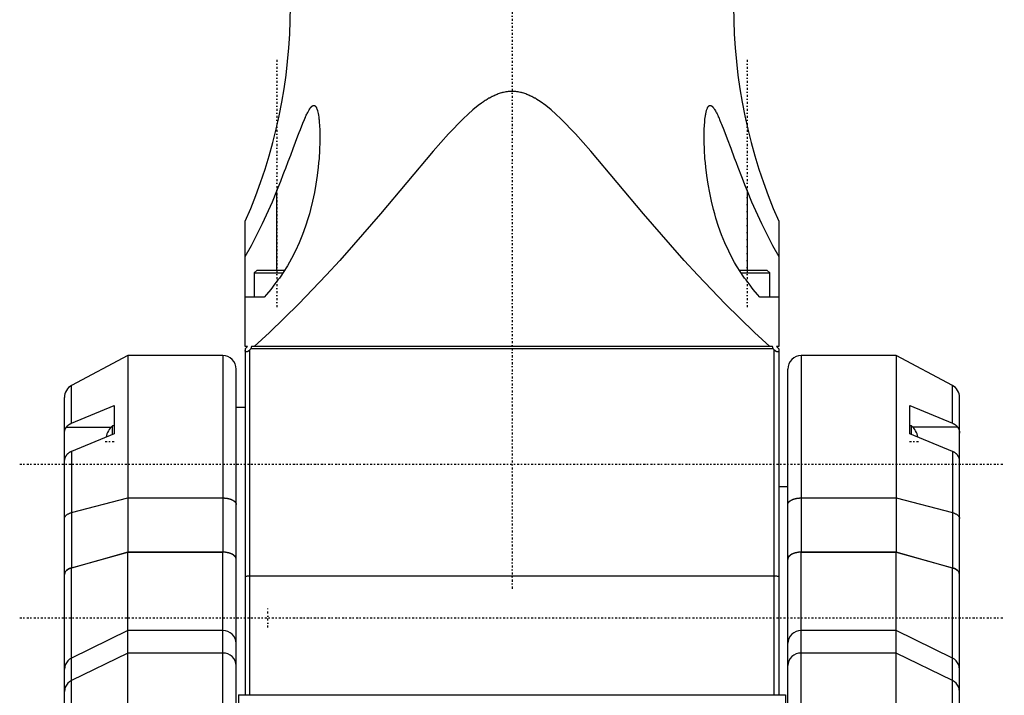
# Model space of a CAD drawing. Extents: x -109 to 109, y -1 to 887.
# Tile 3 of 5: x -109 to 109, y 303 to 452. Entities that reach past the tile are written whole.
import ezdxf

# ---------------------------------------------------------------- set-up
doc = ezdxf.new("R2010")
doc.units = 0
doc.linetypes.add('CENTER', pattern=[1.5, 0.45, -0.5, 0.05, -0.5])
doc.layers.add('AM_0', color=7, linetype='CONTINUOUS')
doc.layers.add('AM_7', color=7, linetype='CENTER')

msp = doc.modelspace()

# ---------------------------------------------------------------- linework, layer by layer
at = {"layer": 'AM_0', "color": 7, "linetype": 'CONTINUOUS'}
for p, q in [((-52, 396.89), (-52, 414.45)), ((52, 414.45), (52, 396.89)), ((-59, 380), (-59, 407.71)), ((59, 407.71), (59, 380)), ((-56.4, 396.89), (-57, 396.29)), ((-56.4, 396.89), (-50.27, 396.89)), ((50.27, 396.89), (56.4, 396.89)), ((57, 396.29), (56.4, 396.89)), ((-57, 396.29), (-57, 390.89)), ((-57, 396.29), (-50.66, 396.29)), ((50.66, 396.29), (57, 396.29)), ((57, 390.89), (57, 396.29)), ((-54.79, 390.89), (-59, 390.89)), ((59, 390.89), (54.79, 390.89)), ((-59, 379.5), (-58.5, 380)), ((-58.5, 380), (-59, 380)), ((-59, 379.5), (-59, 302.99)), ((-57.75, 379.51), (-58, 379.26)), ((-58, 302.99), (-58, 379.26)), ((-57.64, 380), (-57.75, 379.51)), ((57.75, 379.51), (-57.75, 379.51)), ((57.64, 380), (-57.64, 380)), ((57.75, 379.51), (57.64, 380)), ((58, 379.26), (57.75, 379.51)), ((58, 302.99), (58, 379.26)), ((59, 380), (58.5, 380)), ((58.5, 380), (59, 379.5)), ((59, 379.5), (59, 302.99)), ((-85, 378), (-97.41, 371.4)), ((-64, 378), (-85, 378)), ((-85, 378), (-85, 334.54)), ((-64, 378), (-64, 334.54)), ((85, 378), (64, 378)), ((64, 378), (64, 334.54)), ((97.41, 371.4), (85, 378)), ((85, 378), (85, 334.54)), ((-61, 201), (-61, 375)), ((61, 201), (61, 375)), ((-97.41, 363.07), (-97.41, 371.4)), ((97.41, 363.07), (97.41, 371.4)), ((-99, 207.25), (-99, 368.75)), ((99, 207.25), (99, 368.75)), ((-97.41, 363.07), (-88, 366.98)), ((-88, 366.98), (-88, 360.72)), ((-59, 366.5), (-61, 366.5)), ((88, 366.98), (97.41, 363.07)), ((88, 360.72), (88, 366.98)), ((-98.59, 362.19), (-88.66, 362.19)), ((-88, 362.49), (-88.34, 362.49)), ((-88.34, 360.58), (-88.34, 362.49)), ((88.34, 362.49), (88, 362.49)), ((88.34, 360.58), (88.34, 362.49)), ((98.59, 362.19), (88.66, 362.19)), ((-88, 360.72), (-97.41, 356.82)), ((97.41, 356.82), (88, 360.72)), ((-97.41, 356.82), (-97.41, 331.04)), ((97.41, 356.82), (97.41, 331.04)), ((61, 349), (59, 349)), ((-97.41, 343.27), (-85, 346.53)), ((-85, 346.53), (-64, 346.53)), ((64, 346.53), (85, 346.53)), ((85, 346.53), (97.41, 343.27)), ((-97.41, 331.04), (-85, 334.54)), ((-85, 334.53), (-97.41, 331.03)), ((-85, 334.54), (-64, 334.54)), ((-85, 198), (-85, 334.53)), ((-64, 334.53), (-85, 334.53)), ((-64, 198), (-64, 334.53)), ((64, 334.54), (85, 334.54)), ((64, 198), (64, 334.53)), ((85, 334.53), (64, 334.53)), ((85, 334.54), (97.41, 331.04)), ((85, 198), (85, 334.53)), ((97.41, 331.03), (85, 334.53)), ((-97.41, 282.16), (-97.41, 331.03)), ((58, 329.23), (-58, 329.23)), ((97.41, 282.16), (97.41, 331.03)), ((-85, 317.18), (-97.41, 311.11)), ((-64, 317.18), (-85, 317.18)), ((85, 317.18), (64, 317.18)), ((97.41, 311.11), (85, 317.18)), ((-85, 312.23), (-97.41, 306.16)), ((-64, 312.23), (-85, 312.23)), ((85, 312.23), (64, 312.23)), ((97.41, 306.16), (85, 312.23)), ((-60.5, 303), (-60.5, 198)), ((-60.5, 303), (60.5, 303)), ((60.5, 303), (60.5, 198))]:
    msp.add_line(p, q, dxfattribs=at)
for points in [[(-61, 332.95), (-61.06, 333.26), (-61.23, 333.56), (-61.51, 333.83), (-61.88, 334.07), (-62.33, 334.27), (-62.85, 334.42), (-63.41, 334.51), (-64, 334.54)], [(64, 334.54), (63.41, 334.51), (62.85, 334.42), (62.33, 334.27), (61.88, 334.07), (61.51, 333.83), (61.23, 333.56), (61.06, 333.26), (61, 332.95)], [(-97.41, 331.04), (-97.86, 330.89), (-98.25, 330.69), (-98.57, 330.46), (-98.81, 330.2), (-98.95, 329.92), (-99, 329.64)], [(-58, 329.23), (-58.2, 329.23), (-58.38, 329.22), (-58.56, 329.2), (-58.71, 329.18), (-58.83, 329.16), (-58.92, 329.13), (-58.98, 329.1), (-59, 329.07)], [(59, 329.07), (58.98, 329.1), (58.92, 329.13), (58.83, 329.16), (58.71, 329.18), (58.56, 329.2), (58.38, 329.22), (58.2, 329.23), (58, 329.23)], [(99, 329.64), (98.95, 329.92), (98.81, 330.2), (98.57, 330.46), (98.25, 330.69), (97.86, 330.89), (97.41, 331.04)], [(-61, 314.42), (-61.06, 314.96), (-61.23, 315.48), (-61.51, 315.95), (-61.88, 316.37), (-62.33, 316.72), (-62.85, 316.97), (-63.41, 317.13), (-64, 317.18)], [(64, 317.18), (63.41, 317.13), (62.85, 316.97), (62.33, 316.72), (61.88, 316.37), (61.51, 315.95), (61.23, 315.48), (61.06, 314.96), (61, 314.42)], [(-61, 309.47), (-61.06, 310.01), (-61.23, 310.53), (-61.51, 311.01), (-61.88, 311.43), (-62.33, 311.77), (-62.85, 312.02), (-63.41, 312.18), (-64, 312.23)], [(64, 312.23), (63.41, 312.18), (62.85, 312.02), (62.33, 311.77), (61.88, 311.43), (61.51, 311.01), (61.23, 310.53), (61.06, 310.01), (61, 309.47)], [(-97.41, 311.11), (-97.86, 310.84), (-98.25, 310.49), (-98.57, 310.09), (-98.81, 309.64), (-98.95, 309.17), (-99, 308.67)], [(99, 308.67), (98.95, 309.17), (98.81, 309.64), (98.57, 310.09), (98.25, 310.49), (97.86, 310.84), (97.41, 311.11)], [(-97.41, 306.16), (-97.86, 305.89), (-98.25, 305.55), (-98.57, 305.15), (-98.81, 304.7), (-98.95, 304.22), (-99, 303.72)], [(99, 303.72), (98.95, 304.22), (98.81, 304.7), (98.57, 305.15), (98.25, 305.55), (97.86, 305.89), (97.41, 306.16)]]:
    msp.add_lwpolyline(points, dxfattribs=at)
for points in [[(57.04, 380, 0), (53.63, 383.13, 0), (47.12, 389.47, 0), (41.1, 395.77, 0), (38.11, 399.03, 0), (35.03, 402.48, 0), (29.12, 409.34, 0), (23.3, 416.27, 0), (17.45, 423.17, 0), (14.02, 427.02, 0), (12.97, 428.15, 0), (11.89, 429.27, 0), (11.35, 429.81, 0), (10.81, 430.34, 0), (9.73, 431.36, 0), (8.65, 432.31, 0), (7.46, 433.28, 0), (6.23, 434.17, 0), (5.52, 434.63, 0), (5.31, 434.76, 0), (5.09, 434.89, 0), (4.97, 434.95, 0), (4.86, 435.01, 0), (4.63, 435.14, 0), (4.41, 435.25, 0), (4.3, 435.31, 0), (4.18, 435.36, 0), (3.97, 435.47, 0), (3.75, 435.56, 0), (3.64, 435.61, 0), (3.53, 435.66, 0), (3.3, 435.75, 0), (3.07, 435.84, 0), (2.83, 435.92, 0), (2.59, 436, 0), (2.34, 436.07, 0), (2.22, 436.11, 0), (2.09, 436.14, 0), (1.85, 436.2, 0), (1.6, 436.25, 0), (1.35, 436.3, 0), (1.1, 436.33, 0), (0.85, 436.36, 0), (0.72, 436.37, 0), (0.6, 436.38, 0), (0.36, 436.4, 0), (0.12, 436.41, 0), (0, 436.41, 0), (-0.12, 436.41, 0), (-0.36, 436.4, 0), (-0.6, 436.38, 0), (-0.72, 436.37, 0), (-0.85, 436.36, 0), (-1.1, 436.33, 0), (-1.35, 436.3, 0), (-1.6, 436.25, 0), (-1.85, 436.2, 0), (-2.09, 436.14, 0), (-2.22, 436.11, 0), (-2.34, 436.07, 0), (-2.59, 436, 0), (-2.83, 435.92, 0), (-3.07, 435.84, 0), (-3.3, 435.75, 0), (-3.53, 435.66, 0), (-3.64, 435.61, 0), (-3.75, 435.56, 0), (-3.97, 435.47, 0), (-4.18, 435.36, 0), (-4.3, 435.31, 0), (-4.41, 435.25, 0), (-4.63, 435.14, 0), (-4.86, 435.01, 0), (-4.97, 434.95, 0), (-5.09, 434.89, 0), (-5.31, 434.76, 0), (-5.52, 434.63, 0), (-5.73, 434.5, 0), (-5.93, 434.37, 0), (-6.13, 434.24, 0), (-6.23, 434.17, 0), (-6.33, 434.1, 0), (-6.54, 433.96, 0), (-6.74, 433.81, 0), (-7.46, 433.28, 0), (-8.65, 432.31, 0), (-9.73, 431.36, 0), (-10.81, 430.34, 0), (-11.35, 429.81, 0), (-11.89, 429.27, 0), (-12.97, 428.15, 0), (-14.02, 427.02, 0), (-17.45, 423.17, 0), (-23.3, 416.27, 0), (-29.12, 409.34, 0), (-35.03, 402.48, 0), (-38.11, 399.03, 0), (-41.1, 395.77, 0), (-47.12, 389.47, 0), (-53.63, 383.13, 0), (-57.04, 380, 0)], [(-52, 414.45, 0), (-51.71, 415.17, 0), (-51.15, 416.6, 0), (-50.59, 418.04, 0), (-50.31, 418.76, 0), (-50.04, 419.47, 0), (-49.49, 420.91, 0), (-48.95, 422.35, 0), (-48.41, 423.78, 0), (-47.88, 425.19, 0), (-47.34, 426.61, 0), (-47.07, 427.32, 0), (-46.8, 428.02, 0), (-46.25, 429.39, 0), (-45.91, 430.22, 0), (-45.81, 430.45, 0), (-45.71, 430.68, 0), (-45.66, 430.8, 0), (-45.6, 430.91, 0), (-45.5, 431.13, 0), (-45.4, 431.35, 0), (-45.3, 431.56, 0), (-45.19, 431.76, 0), (-45.08, 431.97, 0), (-45.03, 432.07, 0), (-44.97, 432.17, 0), (-44.85, 432.37, 0), (-44.74, 432.55, 0), (-44.62, 432.73, 0), (-44.55, 432.82, 0), (-44.52, 432.85, 0), (-44.5, 432.87, 0), (-44.49, 432.89, 0), (-44.48, 432.9, 0), (-44.46, 432.93, 0), (-44.44, 432.95, 0), (-44.42, 432.97, 0), (-44.4, 433, 0), (-44.38, 433.02, 0), (-44.37, 433.03, 0), (-44.36, 433.04, 0), (-44.33, 433.06, 0), (-44.31, 433.08, 0), (-44.3, 433.09, 0), (-44.29, 433.11, 0), (-44.27, 433.12, 0), (-44.25, 433.14, 0), (-44.24, 433.15, 0), (-44.23, 433.16, 0), (-44.2, 433.18, 0), (-44.18, 433.2, 0), (-44.16, 433.21, 0), (-44.14, 433.23, 0), (-44.12, 433.24, 0), (-44.1, 433.25, 0), (-44.09, 433.25, 0), (-44.07, 433.26, 0), (-44.05, 433.28, 0), (-44.03, 433.29, 0), (-44.01, 433.29, 0), (-43.98, 433.3, 0), (-43.97, 433.31, 0), (-43.96, 433.31, 0), (-43.94, 433.32, 0), (-43.92, 433.32, 0), (-43.9, 433.32, 0), (-43.87, 433.33, 0), (-43.85, 433.33, 0), (-43.84, 433.33, 0), (-43.83, 433.33, 0), (-43.81, 433.33, 0), (-43.79, 433.32, 0), (-43.77, 433.32, 0), (-43.75, 433.32, 0), (-43.73, 433.31, 0), (-43.72, 433.31, 0), (-43.71, 433.3, 0), (-43.69, 433.3, 0), (-43.67, 433.29, 0), (-43.65, 433.28, 0), (-43.63, 433.27, 0), (-43.61, 433.26, 0), (-43.6, 433.25, 0), (-43.59, 433.24, 0), (-43.57, 433.23, 0), (-43.56, 433.21, 0), (-43.55, 433.21, 0), (-43.54, 433.2, 0), (-43.52, 433.18, 0), (-43.5, 433.17, 0), (-43.49, 433.16, 0), (-43.49, 433.15, 0), (-43.47, 433.13, 0), (-43.45, 433.11, 0), (-43.44, 433.09, 0), (-43.42, 433.07, 0), (-43.41, 433.05, 0), (-43.4, 433.04, 0), (-43.39, 433.02, 0), (-43.37, 433, 0), (-43.36, 432.98, 0), (-43.35, 432.95, 0), (-43.33, 432.93, 0), (-43.32, 432.9, 0), (-43.31, 432.89, 0), (-43.3, 432.88, 0), (-43.29, 432.85, 0), (-43.28, 432.83, 0), (-43.27, 432.81, 0), (-43.23, 432.73, 0), (-43.16, 432.55, 0), (-43.09, 432.34, 0), (-43.05, 432.23, 0), (-43.02, 432.1, 0), (-42.95, 431.82, 0), (-42.88, 431.5, 0), (-42.81, 431.14, 0), (-42.76, 430.74, 0), (-42.7, 430.33, 0), (-42.68, 430.12, 0), (-42.66, 429.91, 0), (-42.62, 429.48, 0), (-42.59, 429.04, 0), (-42.56, 428.6, 0), (-42.54, 428.17, 0), (-42.52, 427.74, 0), (-42.52, 427.53, 0), (-42.51, 427.32, 0), (-42.5, 426.89, 0), (-42.5, 426.46, 0), (-42.5, 426.25, 0)], [(42.5, 426.25, 0), (42.5, 426.81, 0), (42.53, 427.92, 0), (42.58, 429, 0), (42.63, 429.56, 0), (42.68, 430.12, 0), (42.76, 430.76, 0), (42.78, 430.94, 0), (42.81, 431.11, 0), (42.83, 431.2, 0), (42.84, 431.29, 0), (42.87, 431.45, 0), (42.9, 431.62, 0), (42.94, 431.78, 0), (42.98, 431.94, 0), (43.02, 432.1, 0), (43.04, 432.18, 0), (43.06, 432.26, 0), (43.11, 432.41, 0), (43.16, 432.56, 0), (43.22, 432.7, 0), (43.28, 432.83, 0), (43.31, 432.9, 0), (43.33, 432.92, 0), (43.34, 432.94, 0), (43.34, 432.95, 0), (43.35, 432.96, 0), (43.36, 432.98, 0), (43.37, 433, 0), (43.38, 433, 0), (43.38, 433.01, 0), (43.39, 433.03, 0), (43.41, 433.05, 0), (43.41, 433.06, 0), (43.42, 433.07, 0), (43.43, 433.08, 0), (43.44, 433.1, 0), (43.46, 433.11, 0), (43.47, 433.13, 0), (43.48, 433.14, 0), (43.49, 433.15, 0), (43.5, 433.16, 0), (43.51, 433.17, 0), (43.52, 433.19, 0), (43.54, 433.2, 0), (43.55, 433.21, 0), (43.57, 433.22, 0), (43.57, 433.23, 0), (43.58, 433.23, 0), (43.6, 433.24, 0), (43.61, 433.25, 0), (43.62, 433.26, 0), (43.64, 433.27, 0), (43.66, 433.28, 0), (43.66, 433.28, 0), (43.67, 433.29, 0), (43.69, 433.3, 0), (43.7, 433.3, 0), (43.72, 433.31, 0), (43.73, 433.31, 0), (43.75, 433.32, 0), (43.76, 433.32, 0), (43.77, 433.32, 0), (43.78, 433.32, 0), (43.8, 433.32, 0), (43.82, 433.33, 0), (43.83, 433.33, 0), (43.85, 433.33, 0), (43.86, 433.33, 0), (43.87, 433.33, 0), (43.88, 433.32, 0), (43.9, 433.32, 0), (43.91, 433.32, 0), (43.92, 433.32, 0), (43.93, 433.32, 0), (43.95, 433.31, 0), (43.96, 433.31, 0), (43.97, 433.31, 0), (43.99, 433.3, 0), (44, 433.3, 0), (44.02, 433.29, 0), (44.04, 433.28, 0), (44.06, 433.27, 0), (44.06, 433.27, 0), (44.07, 433.26, 0), (44.09, 433.25, 0), (44.11, 433.24, 0), (44.13, 433.23, 0), (44.14, 433.22, 0), (44.16, 433.21, 0), (44.17, 433.2, 0), (44.18, 433.2, 0), (44.2, 433.19, 0), (44.21, 433.17, 0), (44.23, 433.16, 0), (44.25, 433.14, 0), (44.26, 433.13, 0), (44.27, 433.12, 0), (44.28, 433.11, 0), (44.3, 433.1, 0), (44.32, 433.08, 0), (44.33, 433.06, 0), (44.35, 433.05, 0), (44.37, 433.03, 0), (44.38, 433.02, 0), (44.38, 433.01, 0), (44.4, 432.99, 0), (44.42, 432.98, 0), (44.48, 432.91, 0), (44.53, 432.85, 0), (44.57, 432.78, 0), (44.67, 432.65, 0), (44.77, 432.5, 0), (44.82, 432.42, 0), (44.88, 432.33, 0), (44.99, 432.14, 0), (45.11, 431.93, 0), (45.17, 431.81, 0), (45.23, 431.69, 0), (45.36, 431.42, 0), (45.5, 431.13, 0), (45.64, 430.82, 0), (45.79, 430.5, 0), (45.93, 430.17, 0), (46, 430, 0), (46.07, 429.83, 0), (46.21, 429.49, 0), (46.36, 429.15, 0), (46.83, 427.94, 0), (47.61, 425.92, 0), (48.39, 423.83, 0), (49.17, 421.75, 0), (49.57, 420.71, 0), (49.96, 419.67, 0), (50.77, 417.57, 0), (51.59, 415.49, 0), (52, 414.45, 0)], [(-42.5, 426.25, 0), (-42.51, 425.32, 0), (-42.57, 423.43, 0), (-42.69, 421.56, 0), (-42.77, 420.62, 0), (-42.87, 419.68, 0), (-43.1, 417.8, 0), (-43.38, 415.92, 0), (-43.72, 414.04, 0), (-44.12, 412.17, 0), (-44.58, 410.3, 0), (-44.83, 409.37, 0), (-45.1, 408.45, 0), (-45.69, 406.6, 0), (-46.35, 404.77, 0), (-47.09, 402.96, 0), (-47.9, 401.17, 0), (-48.78, 399.44, 0), (-49.23, 398.63, 0), (-49.68, 397.85, 0), (-50.6, 396.39, 0), (-51.14, 395.59, 0), (-51.3, 395.37, 0), (-51.45, 395.15, 0), (-51.53, 395.05, 0), (-51.61, 394.94, 0), (-51.77, 394.73, 0), (-51.92, 394.52, 0), (-52, 394.42, 0)], [(52, 394.42, 0), (51.92, 394.52, 0), (51.77, 394.73, 0), (51.61, 394.94, 0), (51.53, 395.04, 0), (51.46, 395.15, 0), (51.3, 395.37, 0), (51.15, 395.58, 0), (50.61, 396.38, 0), (49.69, 397.83, 0), (49.24, 398.6, 0), (48.8, 399.41, 0), (47.93, 401.11, 0), (47.11, 402.9, 0), (46.37, 404.73, 0), (45.7, 406.56, 0), (45.11, 408.41, 0), (44.84, 409.34, 0), (44.59, 410.27, 0), (44.13, 412.14, 0), (43.73, 414.02, 0), (43.38, 415.91, 0), (43.1, 417.8, 0), (42.87, 419.68, 0), (42.77, 420.63, 0), (42.69, 421.57, 0), (42.57, 423.46, 0), (42.51, 425.31, 0), (42.5, 426.25, 0)], [(-59, 399.9, 0), (-57.66, 402.33, 0), (-55.19, 407.19, 0), (-53.01, 412, 0), (-52, 414.45, 0)], [(52, 414.45, 0), (53.01, 412, 0), (55.19, 407.19, 0), (57.66, 402.33, 0), (59, 399.9, 0)], [(-52, 394.42, 0), (-52.46, 393.83, 0), (-53.38, 392.64, 0), (-54.31, 391.47, 0), (-54.79, 390.89, 0)], [(54.79, 390.89, 0), (54.31, 391.47, 0), (53.38, 392.64, 0), (52.46, 393.83, 0), (52, 394.42, 0)], [(-58, 379.26, 0), (-58.01, 379.25, 0), (-58.02, 379.24, 0), (-58.04, 379.22, 0), (-58.05, 379.21, 0), (-58.05, 379.21, 0), (-58.07, 379.19, 0), (-58.08, 379.18, 0), (-58.1, 379.16, 0), (-58.11, 379.15, 0), (-58.13, 379.14, 0), (-58.14, 379.13, 0), (-58.14, 379.12, 0), (-58.16, 379.11, 0), (-58.17, 379.1, 0), (-58.19, 379.08, 0), (-58.2, 379.07, 0), (-58.22, 379.06, 0), (-58.23, 379.05, 0), (-58.23, 379.05, 0), (-58.25, 379.04, 0), (-58.26, 379.02, 0), (-58.27, 379.02, 0), (-58.28, 379.01, 0), (-58.29, 379, 0), (-58.31, 378.99, 0), (-58.31, 378.99, 0), (-58.32, 378.98, 0), (-58.34, 378.97, 0), (-58.35, 378.96, 0), (-58.36, 378.95, 0), (-58.38, 378.94, 0), (-58.39, 378.93, 0), (-58.4, 378.93, 0), (-58.41, 378.92, 0), (-58.42, 378.92, 0), (-58.43, 378.91, 0), (-58.45, 378.9, 0), (-58.46, 378.89, 0), (-58.47, 378.88, 0), (-58.48, 378.88, 0), (-58.49, 378.88, 0), (-58.5, 378.87, 0), (-58.51, 378.86, 0), (-58.53, 378.86, 0), (-58.54, 378.85, 0), (-58.55, 378.85, 0), (-58.56, 378.84, 0), (-58.57, 378.84, 0), (-58.58, 378.84, 0), (-58.59, 378.83, 0), (-58.6, 378.83, 0), (-58.62, 378.82, 0), (-58.63, 378.82, 0), (-58.63, 378.82, 0), (-58.64, 378.82, 0), (-58.65, 378.81, 0), (-58.67, 378.81, 0), (-58.68, 378.81, 0), (-58.69, 378.8, 0), (-58.7, 378.8, 0), (-58.71, 378.8, 0), (-58.71, 378.8, 0), (-58.72, 378.8, 0), (-58.73, 378.8, 0), (-58.74, 378.8, 0), (-58.74, 378.8, 0), (-58.76, 378.8, 0), (-58.77, 378.8, 0), (-58.77, 378.8, 0), (-58.78, 378.8, 0), (-58.79, 378.8, 0), (-58.79, 378.8, 0), (-58.8, 378.8, 0), (-58.81, 378.8, 0), (-58.82, 378.81, 0), (-58.83, 378.81, 0), (-58.83, 378.81, 0), (-58.84, 378.81, 0), (-58.85, 378.81, 0), (-58.86, 378.82, 0), (-58.86, 378.82, 0), (-58.87, 378.82, 0), (-58.87, 378.83, 0), (-58.88, 378.83, 0), (-58.89, 378.83, 0), (-58.89, 378.84, 0), (-58.9, 378.84, 0), (-58.9, 378.85, 0), (-58.91, 378.85, 0), (-58.91, 378.85, 0), (-58.92, 378.86, 0), (-58.92, 378.86, 0), (-58.93, 378.87, 0), (-58.93, 378.87, 0), (-58.94, 378.88, 0), (-58.94, 378.89, 0), (-58.94, 378.89, 0), (-58.95, 378.89, 0), (-58.95, 378.9, 0), (-58.96, 378.91, 0), (-58.96, 378.91, 0), (-58.96, 378.92, 0), (-58.97, 378.93, 0), (-58.97, 378.93, 0), (-58.97, 378.94, 0), (-58.97, 378.94, 0), (-58.98, 378.95, 0), (-58.98, 378.96, 0), (-58.98, 378.96, 0), (-58.98, 378.97, 0), (-58.98, 378.98, 0), (-58.98, 378.98, 0), (-58.99, 378.99, 0), (-58.99, 378.99, 0), (-58.99, 379, 0), (-58.99, 379.03, 0), (-59, 379.09, 0), (-59, 379.12, 0)], [(59, 379.12, 0), (59, 379.11, 0), (59, 379.1, 0), (59, 379.09, 0), (59, 379.08, 0), (59, 379.08, 0), (59, 379.07, 0), (59, 379.06, 0), (59, 379.05, 0), (58.99, 379.03, 0), (58.99, 379.02, 0), (58.99, 379.02, 0), (58.99, 379.01, 0), (58.99, 379, 0), (58.99, 378.99, 0), (58.99, 378.98, 0), (58.98, 378.98, 0), (58.98, 378.97, 0), (58.98, 378.96, 0), (58.98, 378.96, 0), (58.97, 378.95, 0), (58.97, 378.94, 0), (58.97, 378.94, 0), (58.97, 378.93, 0), (58.96, 378.92, 0), (58.96, 378.92, 0), (58.96, 378.91, 0), (58.96, 378.91, 0), (58.95, 378.9, 0), (58.95, 378.9, 0), (58.94, 378.89, 0), (58.94, 378.88, 0), (58.93, 378.88, 0), (58.93, 378.87, 0), (58.93, 378.87, 0), (58.92, 378.86, 0), (58.92, 378.86, 0), (58.91, 378.85, 0), (58.91, 378.85, 0), (58.9, 378.84, 0), (58.9, 378.84, 0), (58.89, 378.84, 0), (58.89, 378.83, 0), (58.88, 378.83, 0), (58.87, 378.82, 0), (58.86, 378.82, 0), (58.86, 378.82, 0), (58.85, 378.81, 0), (58.85, 378.81, 0), (58.84, 378.81, 0), (58.83, 378.81, 0), (58.82, 378.8, 0), (58.81, 378.8, 0), (58.8, 378.8, 0), (58.8, 378.8, 0), (58.79, 378.8, 0), (58.78, 378.8, 0), (58.77, 378.8, 0), (58.76, 378.8, 0), (58.75, 378.8, 0), (58.74, 378.8, 0), (58.74, 378.8, 0), (58.73, 378.8, 0), (58.72, 378.8, 0), (58.71, 378.8, 0), (58.7, 378.8, 0), (58.7, 378.8, 0), (58.68, 378.8, 0), (58.67, 378.81, 0), (58.67, 378.81, 0), (58.66, 378.81, 0), (58.65, 378.81, 0), (58.64, 378.82, 0), (58.62, 378.82, 0), (58.61, 378.82, 0), (58.6, 378.83, 0), (58.59, 378.83, 0), (58.58, 378.83, 0), (58.57, 378.84, 0), (58.56, 378.84, 0), (58.55, 378.85, 0), (58.53, 378.86, 0), (58.52, 378.86, 0), (58.51, 378.86, 0), (58.51, 378.87, 0), (58.49, 378.87, 0), (58.48, 378.88, 0), (58.47, 378.89, 0), (58.45, 378.9, 0), (58.44, 378.9, 0), (58.43, 378.91, 0), (58.43, 378.91, 0), (58.41, 378.92, 0), (58.4, 378.93, 0), (58.39, 378.94, 0), (58.37, 378.95, 0), (58.36, 378.95, 0), (58.35, 378.96, 0), (58.35, 378.96, 0), (58.33, 378.97, 0), (58.32, 378.98, 0), (58.31, 378.99, 0), (58.29, 379, 0), (58.28, 379.01, 0), (58.27, 379.02, 0), (58.27, 379.02, 0), (58.25, 379.03, 0), (58.24, 379.04, 0), (58.23, 379.05, 0), (58.23, 379.05, 0), (58.21, 379.06, 0), (58.2, 379.07, 0), (58.2, 379.08, 0), (58.19, 379.08, 0), (58.18, 379.09, 0), (58.16, 379.11, 0), (58.15, 379.12, 0), (58.14, 379.13, 0), (58.12, 379.14, 0), (58.12, 379.15, 0), (58.11, 379.15, 0), (58.1, 379.16, 0), (58.08, 379.18, 0), (58.07, 379.19, 0), (58.06, 379.2, 0), (58.05, 379.21, 0), (58.04, 379.22, 0), (58.03, 379.23, 0), (58.02, 379.24, 0), (58.01, 379.25, 0), (58, 379.26, 0)], [(-99, 360.87, 0), (-99, 360.91, 0), (-99, 361, 0), (-98.99, 361.08, 0), (-98.99, 361.12, 0), (-98.98, 361.16, 0), (-98.97, 361.24, 0), (-98.96, 361.32, 0), (-98.95, 361.39, 0), (-98.93, 361.47, 0), (-98.91, 361.54, 0), (-98.9, 361.58, 0), (-98.88, 361.62, 0), (-98.86, 361.69, 0), (-98.83, 361.76, 0), (-98.8, 361.83, 0), (-98.77, 361.9, 0), (-98.73, 361.97, 0), (-98.71, 362, 0), (-98.69, 362.03, 0), (-98.65, 362.1, 0), (-98.61, 362.16, 0), (-98.59, 362.19, 0)], [(-98.59, 362.19, 0), (-98.56, 362.22, 0), (-98.51, 362.28, 0), (-98.46, 362.34, 0), (-98.43, 362.37, 0), (-98.41, 362.4, 0), (-98.35, 362.46, 0), (-98.29, 362.51, 0), (-98.23, 362.57, 0), (-98.17, 362.62, 0), (-98.11, 362.67, 0), (-98.08, 362.69, 0), (-98.05, 362.71, 0), (-97.98, 362.76, 0), (-97.91, 362.81, 0), (-97.84, 362.85, 0), (-97.76, 362.89, 0), (-97.69, 362.94, 0), (-97.65, 362.96, 0), (-97.61, 362.98, 0), (-97.53, 363.02, 0), (-97.45, 363.05, 0), (-97.41, 363.07, 0)], [(97.41, 363.07, 0), (97.45, 363.05, 0), (97.53, 363.02, 0), (97.61, 362.98, 0), (97.65, 362.96, 0), (97.69, 362.94, 0), (97.76, 362.89, 0), (97.84, 362.85, 0), (97.91, 362.81, 0), (97.98, 362.76, 0), (98.05, 362.71, 0), (98.08, 362.69, 0), (98.11, 362.67, 0), (98.17, 362.62, 0), (98.23, 362.57, 0), (98.29, 362.51, 0), (98.35, 362.46, 0), (98.41, 362.4, 0), (98.43, 362.37, 0), (98.46, 362.34, 0), (98.51, 362.28, 0), (98.56, 362.22, 0), (98.59, 362.19, 0)], [(98.59, 362.19, 0), (98.61, 362.16, 0), (98.65, 362.1, 0), (98.69, 362.03, 0), (98.71, 362, 0), (98.73, 361.97, 0), (98.77, 361.9, 0), (98.8, 361.83, 0), (98.83, 361.76, 0), (98.86, 361.69, 0), (98.88, 361.62, 0), (98.9, 361.58, 0), (98.91, 361.55, 0), (98.93, 361.47, 0), (98.95, 361.39, 0), (98.96, 361.32, 0), (98.97, 361.24, 0), (98.98, 361.16, 0), (98.99, 361.12, 0), (98.99, 361.08, 0), (99, 361, 0), (99, 360.91, 0), (99, 360.87, 0)], [(-98.62, 355.89, 0), (-98.64, 355.86, 0), (-98.68, 355.81, 0), (-98.72, 355.75, 0), (-98.74, 355.72, 0), (-98.75, 355.69, 0), (-98.79, 355.63, 0), (-98.82, 355.57, 0), (-98.84, 355.52, 0), (-98.87, 355.46, 0), (-98.89, 355.4, 0), (-98.9, 355.38, 0), (-98.91, 355.35, 0), (-98.93, 355.29, 0), (-98.95, 355.24, 0), (-98.96, 355.18, 0), (-98.98, 355.13, 0), (-98.99, 355.08, 0), (-98.99, 355.05, 0), (-98.99, 355.03, 0), (-99, 354.98, 0), (-99, 354.93, 0), (-99, 354.9, 0)], [(-97.41, 356.82, 0), (-97.45, 356.8, 0), (-97.53, 356.77, 0), (-97.62, 356.73, 0), (-97.66, 356.7, 0), (-97.7, 356.68, 0), (-97.78, 356.64, 0), (-97.86, 356.59, 0), (-97.93, 356.55, 0), (-98, 356.5, 0), (-98.07, 356.45, 0), (-98.1, 356.42, 0), (-98.13, 356.4, 0), (-98.2, 356.35, 0), (-98.26, 356.29, 0), (-98.32, 356.24, 0), (-98.38, 356.18, 0), (-98.44, 356.12, 0), (-98.47, 356.09, 0), (-98.49, 356.05, 0), (-98.55, 355.99, 0), (-98.6, 355.93, 0), (-98.62, 355.89, 0)], [(98.62, 355.89, 0), (98.6, 355.93, 0), (98.55, 355.99, 0), (98.49, 356.05, 0), (98.47, 356.09, 0), (98.44, 356.12, 0), (98.38, 356.18, 0), (98.32, 356.24, 0), (98.26, 356.29, 0), (98.2, 356.35, 0), (98.13, 356.4, 0), (98.1, 356.42, 0), (98.07, 356.45, 0), (98, 356.5, 0), (97.93, 356.55, 0), (97.86, 356.59, 0), (97.78, 356.64, 0), (97.7, 356.68, 0), (97.66, 356.7, 0), (97.62, 356.73, 0), (97.53, 356.77, 0), (97.45, 356.8, 0), (97.41, 356.82, 0)], [(99, 354.9, 0), (99, 354.93, 0), (99, 354.98, 0), (98.99, 355.03, 0), (98.99, 355.05, 0), (98.99, 355.08, 0), (98.98, 355.13, 0), (98.96, 355.18, 0), (98.95, 355.24, 0), (98.93, 355.29, 0), (98.91, 355.35, 0), (98.9, 355.37, 0), (98.89, 355.4, 0), (98.87, 355.46, 0), (98.84, 355.52, 0), (98.82, 355.57, 0), (98.78, 355.63, 0), (98.75, 355.69, 0), (98.73, 355.72, 0), (98.72, 355.75, 0), (98.68, 355.81, 0), (98.64, 355.86, 0), (98.62, 355.89, 0)], [(-64, 346.53, 0), (-63.98, 346.53, 0), (-63.93, 346.53, 0), (-63.89, 346.53, 0), (-63.87, 346.53, 0), (-63.85, 346.53, 0), (-63.8, 346.53, 0), (-63.76, 346.52, 0), (-63.72, 346.52, 0), (-63.67, 346.52, 0), (-63.63, 346.52, 0), (-63.61, 346.52, 0), (-63.59, 346.51, 0), (-63.54, 346.51, 0), (-63.5, 346.51, 0), (-63.46, 346.5, 0), (-63.41, 346.5, 0), (-63.37, 346.5, 0), (-63.35, 346.49, 0), (-63.33, 346.49, 0), (-63.29, 346.49, 0), (-63.24, 346.48, 0), (-63.22, 346.48, 0), (-63.2, 346.48, 0), (-63.16, 346.47, 0), (-63.12, 346.46, 0), (-63.1, 346.46, 0), (-63.08, 346.46, 0), (-63.04, 346.45, 0), (-62.99, 346.44, 0), (-62.95, 346.44, 0), (-62.91, 346.43, 0), (-62.87, 346.42, 0), (-62.85, 346.42, 0), (-62.83, 346.41, 0), (-62.79, 346.4, 0), (-62.75, 346.39, 0), (-62.71, 346.39, 0), (-62.67, 346.38, 0), (-62.63, 346.37, 0), (-62.61, 346.36, 0), (-62.59, 346.36, 0), (-62.56, 346.35, 0), (-62.52, 346.34, 0), (-62.48, 346.32, 0), (-62.44, 346.31, 0), (-62.41, 346.3, 0), (-62.39, 346.3, 0), (-62.37, 346.29, 0), (-62.33, 346.28, 0), (-62.3, 346.27, 0), (-62.26, 346.25, 0), (-62.23, 346.24, 0), (-62.19, 346.23, 0), (-62.17, 346.22, 0), (-62.16, 346.22, 0), (-62.12, 346.2, 0), (-62.09, 346.19, 0), (-62.05, 346.17, 0), (-62.02, 346.16, 0), (-61.99, 346.15, 0), (-61.97, 346.14, 0), (-61.96, 346.13, 0), (-61.93, 346.12, 0), (-61.89, 346.1, 0), (-61.88, 346.09, 0), (-61.86, 346.09, 0), (-61.83, 346.07, 0), (-61.8, 346.06, 0), (-61.79, 346.05, 0), (-61.77, 346.04, 0), (-61.74, 346.02, 0), (-61.72, 346.01, 0), (-61.69, 345.99, 0), (-61.66, 345.97, 0), (-61.63, 345.96, 0), (-61.62, 345.95, 0), (-61.61, 345.94, 0), (-61.58, 345.92, 0), (-61.55, 345.9, 0), (-61.53, 345.89, 0), (-61.51, 345.87, 0), (-61.48, 345.85, 0), (-61.47, 345.84, 0), (-61.46, 345.83, 0), (-61.44, 345.82, 0), (-61.41, 345.8, 0), (-61.39, 345.78, 0), (-61.37, 345.76, 0), (-61.35, 345.74, 0), (-61.34, 345.73, 0), (-61.33, 345.72, 0), (-61.31, 345.7, 0), (-61.29, 345.68, 0), (-61.27, 345.66, 0), (-61.25, 345.64, 0), (-61.24, 345.62, 0), (-61.23, 345.61, 0), (-61.22, 345.6, 0), (-61.2, 345.58, 0), (-61.19, 345.56, 0), (-61.17, 345.54, 0), (-61.16, 345.52, 0), (-61.15, 345.5, 0), (-61.14, 345.49, 0), (-61.13, 345.48, 0), (-61.12, 345.46, 0), (-61.11, 345.44, 0), (-61.1, 345.43, 0), (-61.1, 345.42, 0), (-61.09, 345.4, 0), (-61.08, 345.38, 0), (-61.07, 345.37, 0), (-61.07, 345.36, 0), (-61.06, 345.34, 0), (-61.05, 345.31, 0), (-61.04, 345.29, 0), (-61.03, 345.27, 0), (-61.03, 345.25, 0), (-61.03, 345.24, 0), (-61.02, 345.23, 0), (-61.02, 345.21, 0), (-61.01, 345.19, 0), (-61.01, 345.17, 0), (-61.01, 345.14, 0), (-61, 345.12, 0), (-61, 345.11, 0), (-61, 345.1, 0), (-61, 345.08, 0), (-61, 345.06, 0), (-61, 345.05, 0)], [(61, 345.05, 0), (61, 345.06, 0), (61, 345.08, 0), (61, 345.1, 0), (61, 345.11, 0), (61, 345.12, 0), (61.01, 345.14, 0), (61.01, 345.17, 0), (61.01, 345.19, 0), (61.02, 345.21, 0), (61.02, 345.23, 0), (61.03, 345.24, 0), (61.03, 345.25, 0), (61.03, 345.27, 0), (61.04, 345.29, 0), (61.05, 345.31, 0), (61.06, 345.34, 0), (61.07, 345.36, 0), (61.07, 345.37, 0), (61.08, 345.38, 0), (61.09, 345.4, 0), (61.1, 345.42, 0), (61.1, 345.43, 0), (61.11, 345.44, 0), (61.12, 345.46, 0), (61.13, 345.48, 0), (61.14, 345.49, 0), (61.15, 345.5, 0), (61.16, 345.52, 0), (61.17, 345.54, 0), (61.19, 345.56, 0), (61.2, 345.58, 0), (61.22, 345.6, 0), (61.23, 345.61, 0), (61.24, 345.62, 0), (61.25, 345.64, 0), (61.27, 345.66, 0), (61.29, 345.68, 0), (61.31, 345.7, 0), (61.33, 345.72, 0), (61.34, 345.73, 0), (61.35, 345.74, 0), (61.37, 345.76, 0), (61.39, 345.78, 0), (61.41, 345.8, 0), (61.44, 345.82, 0), (61.46, 345.83, 0), (61.47, 345.84, 0), (61.48, 345.85, 0), (61.51, 345.87, 0), (61.53, 345.89, 0), (61.55, 345.9, 0), (61.58, 345.92, 0), (61.61, 345.94, 0), (61.62, 345.95, 0), (61.63, 345.96, 0), (61.66, 345.97, 0), (61.69, 345.99, 0), (61.72, 346.01, 0), (61.74, 346.02, 0), (61.77, 346.04, 0), (61.79, 346.05, 0), (61.8, 346.06, 0), (61.83, 346.07, 0), (61.86, 346.09, 0), (61.88, 346.09, 0), (61.89, 346.1, 0), (61.93, 346.12, 0), (61.96, 346.13, 0), (61.97, 346.14, 0), (61.99, 346.15, 0), (62.02, 346.16, 0), (62.05, 346.17, 0), (62.09, 346.19, 0), (62.12, 346.2, 0), (62.16, 346.22, 0), (62.17, 346.22, 0), (62.19, 346.23, 0), (62.23, 346.24, 0), (62.26, 346.25, 0), (62.3, 346.27, 0), (62.33, 346.28, 0), (62.37, 346.29, 0), (62.39, 346.3, 0), (62.41, 346.3, 0), (62.44, 346.31, 0), (62.48, 346.32, 0), (62.52, 346.34, 0), (62.56, 346.35, 0), (62.59, 346.36, 0), (62.61, 346.36, 0), (62.63, 346.37, 0), (62.67, 346.38, 0), (62.71, 346.39, 0), (62.75, 346.39, 0), (62.79, 346.4, 0), (62.83, 346.41, 0), (62.85, 346.42, 0), (62.87, 346.42, 0), (62.91, 346.43, 0), (62.95, 346.44, 0), (62.99, 346.44, 0), (63.04, 346.45, 0), (63.08, 346.46, 0), (63.1, 346.46, 0), (63.12, 346.46, 0), (63.16, 346.47, 0), (63.2, 346.48, 0), (63.22, 346.48, 0), (63.24, 346.48, 0), (63.29, 346.49, 0), (63.33, 346.49, 0), (63.35, 346.49, 0), (63.37, 346.5, 0), (63.41, 346.5, 0), (63.46, 346.5, 0), (63.5, 346.51, 0), (63.54, 346.51, 0), (63.59, 346.51, 0), (63.61, 346.52, 0), (63.63, 346.52, 0), (63.67, 346.52, 0), (63.72, 346.52, 0), (63.76, 346.52, 0), (63.8, 346.53, 0), (63.85, 346.53, 0), (63.87, 346.53, 0), (63.89, 346.53, 0), (63.93, 346.53, 0), (63.98, 346.53, 0), (64, 346.53, 0)], [(-99, 341.97, 0), (-99, 342.01, 0), (-98.99, 342.1, 0), (-98.97, 342.19, 0), (-98.95, 342.23, 0), (-98.93, 342.28, 0), (-98.89, 342.36, 0), (-98.84, 342.45, 0), (-98.77, 342.53, 0), (-98.7, 342.61, 0), (-98.62, 342.69, 0), (-98.57, 342.73, 0), (-98.52, 342.77, 0), (-98.42, 342.84, 0), (-98.31, 342.91, 0), (-98.19, 342.98, 0), (-98.06, 343.04, 0), (-97.93, 343.1, 0), (-97.86, 343.13, 0), (-97.79, 343.15, 0), (-97.64, 343.21, 0), (-97.49, 343.25, 0), (-97.41, 343.27, 0)], [(97.41, 343.27, 0), (97.49, 343.25, 0), (97.64, 343.21, 0), (97.79, 343.15, 0), (97.86, 343.13, 0), (97.93, 343.1, 0), (98.06, 343.04, 0), (98.19, 342.98, 0), (98.31, 342.91, 0), (98.42, 342.84, 0), (98.52, 342.77, 0), (98.57, 342.73, 0), (98.62, 342.69, 0), (98.7, 342.61, 0), (98.77, 342.53, 0), (98.84, 342.45, 0), (98.89, 342.36, 0), (98.93, 342.28, 0), (98.95, 342.23, 0), (98.97, 342.19, 0), (98.99, 342.1, 0), (99, 342.01, 0), (99, 341.97, 0)], [(-61, 332.93, 0), (-61, 332.94, 0), (-61, 332.97, 0), (-61, 332.99, 0), (-61, 333, 0), (-61, 333.01, 0), (-61.01, 333.03, 0), (-61.01, 333.06, 0), (-61.01, 333.08, 0), (-61.02, 333.1, 0), (-61.02, 333.13, 0), (-61.03, 333.14, 0), (-61.03, 333.15, 0), (-61.03, 333.17, 0), (-61.04, 333.2, 0), (-61.05, 333.22, 0), (-61.06, 333.24, 0), (-61.07, 333.27, 0), (-61.07, 333.28, 0), (-61.08, 333.29, 0), (-61.09, 333.31, 0), (-61.1, 333.34, 0), (-61.1, 333.35, 0), (-61.11, 333.36, 0), (-61.12, 333.38, 0), (-61.13, 333.4, 0), (-61.14, 333.42, 0), (-61.15, 333.43, 0), (-61.16, 333.45, 0), (-61.18, 333.47, 0), (-61.19, 333.49, 0), (-61.2, 333.51, 0), (-61.22, 333.53, 0), (-61.23, 333.54, 0), (-61.24, 333.55, 0), (-61.25, 333.57, 0), (-61.27, 333.59, 0), (-61.29, 333.61, 0), (-61.31, 333.63, 0), (-61.33, 333.66, 0), (-61.34, 333.67, 0), (-61.35, 333.68, 0), (-61.37, 333.7, 0), (-61.39, 333.72, 0), (-61.41, 333.74, 0), (-61.43, 333.76, 0), (-61.46, 333.78, 0), (-61.47, 333.79, 0), (-61.48, 333.8, 0), (-61.51, 333.82, 0), (-61.53, 333.84, 0), (-61.56, 333.86, 0), (-61.58, 333.88, 0), (-61.61, 333.9, 0), (-61.62, 333.9, 0), (-61.64, 333.91, 0), (-61.66, 333.93, 0), (-61.69, 333.95, 0), (-61.72, 333.97, 0), (-61.75, 333.99, 0), (-61.78, 334, 0), (-61.79, 334.01, 0), (-61.81, 334.02, 0), (-61.83, 334.04, 0), (-61.86, 334.05, 0), (-61.88, 334.06, 0), (-61.89, 334.07, 0), (-61.92, 334.08, 0), (-61.95, 334.1, 0), (-61.97, 334.11, 0), (-61.98, 334.11, 0), (-62.02, 334.13, 0), (-62.05, 334.14, 0), (-62.08, 334.16, 0), (-62.12, 334.17, 0), (-62.15, 334.19, 0), (-62.17, 334.19, 0), (-62.19, 334.2, 0), (-62.22, 334.22, 0), (-62.26, 334.23, 0), (-62.3, 334.24, 0), (-62.33, 334.26, 0), (-62.37, 334.27, 0), (-62.39, 334.28, 0), (-62.41, 334.28, 0), (-62.45, 334.3, 0), (-62.48, 334.31, 0), (-62.52, 334.32, 0), (-62.56, 334.33, 0), (-62.6, 334.34, 0), (-62.62, 334.35, 0), (-62.64, 334.35, 0), (-62.68, 334.36, 0), (-62.72, 334.37, 0), (-62.76, 334.38, 0), (-62.79, 334.39, 0), (-62.83, 334.4, 0), (-62.85, 334.4, 0), (-62.87, 334.41, 0), (-62.91, 334.42, 0), (-62.95, 334.42, 0), (-62.99, 334.43, 0), (-63.03, 334.44, 0), (-63.07, 334.45, 0), (-63.09, 334.45, 0), (-63.11, 334.45, 0), (-63.15, 334.46, 0), (-63.2, 334.47, 0), (-63.22, 334.47, 0), (-63.24, 334.47, 0), (-63.28, 334.48, 0), (-63.33, 334.49, 0), (-63.35, 334.49, 0), (-63.37, 334.49, 0), (-63.41, 334.5, 0), (-63.46, 334.5, 0), (-63.5, 334.5, 0), (-63.55, 334.51, 0), (-63.59, 334.51, 0), (-63.61, 334.51, 0), (-63.64, 334.51, 0), (-63.68, 334.52, 0), (-63.72, 334.52, 0), (-63.77, 334.52, 0), (-63.81, 334.52, 0), (-63.85, 334.52, 0), (-63.87, 334.52, 0), (-63.9, 334.52, 0), (-63.94, 334.53, 0), (-63.98, 334.53, 0), (-64, 334.53, 0)], [(64, 334.53, 0), (63.98, 334.53, 0), (63.94, 334.53, 0), (63.9, 334.52, 0), (63.87, 334.52, 0), (63.85, 334.52, 0), (63.81, 334.52, 0), (63.77, 334.52, 0), (63.72, 334.52, 0), (63.68, 334.52, 0), (63.64, 334.51, 0), (63.61, 334.51, 0), (63.59, 334.51, 0), (63.55, 334.51, 0), (63.5, 334.5, 0), (63.46, 334.5, 0), (63.41, 334.5, 0), (63.37, 334.49, 0), (63.35, 334.49, 0), (63.33, 334.49, 0), (63.28, 334.48, 0), (63.24, 334.47, 0), (63.22, 334.47, 0), (63.2, 334.47, 0), (63.15, 334.46, 0), (63.11, 334.45, 0), (63.09, 334.45, 0), (63.07, 334.45, 0), (63.03, 334.44, 0), (62.99, 334.43, 0), (62.95, 334.42, 0), (62.91, 334.42, 0), (62.87, 334.41, 0), (62.85, 334.4, 0), (62.83, 334.4, 0), (62.79, 334.39, 0), (62.76, 334.38, 0), (62.72, 334.37, 0), (62.68, 334.36, 0), (62.64, 334.35, 0), (62.62, 334.35, 0), (62.6, 334.34, 0), (62.56, 334.33, 0), (62.52, 334.32, 0), (62.48, 334.31, 0), (62.45, 334.3, 0), (62.41, 334.28, 0), (62.39, 334.28, 0), (62.37, 334.27, 0), (62.33, 334.26, 0), (62.3, 334.24, 0), (62.26, 334.23, 0), (62.22, 334.22, 0), (62.19, 334.2, 0), (62.17, 334.19, 0), (62.15, 334.19, 0), (62.12, 334.17, 0), (62.08, 334.16, 0), (62.05, 334.14, 0), (62.02, 334.13, 0), (61.98, 334.11, 0), (61.97, 334.11, 0), (61.95, 334.1, 0), (61.92, 334.08, 0), (61.89, 334.07, 0), (61.88, 334.06, 0), (61.86, 334.05, 0), (61.83, 334.04, 0), (61.81, 334.02, 0), (61.79, 334.01, 0), (61.78, 334, 0), (61.75, 333.99, 0), (61.72, 333.97, 0), (61.69, 333.95, 0), (61.66, 333.93, 0), (61.64, 333.91, 0), (61.62, 333.9, 0), (61.61, 333.9, 0), (61.58, 333.88, 0), (61.56, 333.86, 0), (61.53, 333.84, 0), (61.51, 333.82, 0), (61.48, 333.8, 0), (61.47, 333.79, 0), (61.46, 333.78, 0), (61.43, 333.76, 0), (61.41, 333.74, 0), (61.39, 333.72, 0), (61.37, 333.7, 0), (61.35, 333.68, 0), (61.34, 333.67, 0), (61.33, 333.66, 0), (61.31, 333.63, 0), (61.29, 333.61, 0), (61.27, 333.59, 0), (61.25, 333.57, 0), (61.24, 333.55, 0), (61.23, 333.54, 0), (61.22, 333.53, 0), (61.2, 333.51, 0), (61.19, 333.49, 0), (61.18, 333.47, 0), (61.16, 333.45, 0), (61.15, 333.43, 0), (61.14, 333.42, 0), (61.13, 333.4, 0), (61.12, 333.38, 0), (61.11, 333.36, 0), (61.1, 333.35, 0), (61.1, 333.34, 0), (61.09, 333.31, 0), (61.08, 333.29, 0), (61.07, 333.28, 0), (61.07, 333.27, 0), (61.06, 333.24, 0), (61.05, 333.22, 0), (61.04, 333.2, 0), (61.03, 333.17, 0), (61.03, 333.15, 0), (61.03, 333.14, 0), (61.02, 333.13, 0), (61.02, 333.1, 0), (61.01, 333.08, 0), (61.01, 333.06, 0), (61.01, 333.03, 0), (61, 333.01, 0), (61, 333, 0), (61, 332.99, 0), (61, 332.97, 0), (61, 332.94, 0), (61, 332.93, 0)], [(-97.41, 331.03, 0), (-97.49, 331, 0), (-97.65, 330.95, 0), (-97.8, 330.89, 0), (-97.87, 330.87, 0), (-97.94, 330.83, 0), (-98.07, 330.77, 0), (-98.19, 330.71, 0), (-98.31, 330.64, 0), (-98.42, 330.56, 0), (-98.53, 330.48, 0), (-98.58, 330.44, 0), (-98.62, 330.39, 0), (-98.7, 330.31, 0), (-98.77, 330.23, 0), (-98.84, 330.14, 0), (-98.89, 330.05, 0), (-98.93, 329.95, 0), (-98.95, 329.9, 0), (-98.97, 329.86, 0), (-98.99, 329.76, 0), (-99, 329.67, 0), (-99, 329.62, 0)], [(99, 329.62, 0), (99, 329.67, 0), (98.99, 329.76, 0), (98.97, 329.86, 0), (98.95, 329.9, 0), (98.93, 329.95, 0), (98.89, 330.05, 0), (98.84, 330.14, 0), (98.77, 330.23, 0), (98.7, 330.31, 0), (98.62, 330.39, 0), (98.58, 330.44, 0), (98.53, 330.48, 0), (98.42, 330.56, 0), (98.31, 330.64, 0), (98.19, 330.71, 0), (98.07, 330.77, 0), (97.94, 330.83, 0), (97.87, 330.87, 0), (97.8, 330.89, 0), (97.65, 330.95, 0), (97.49, 331, 0), (97.41, 331.03, 0)]]:
    msp.add_polyline3d(points, dxfattribs=at)
for centre, radius, start, end in [((-166.36, 455.11), 117.36, 336.1762, 23.8238), ((166.36, 455.11), 117.36, 156.1762, 203.8238), ((-64, 375), 3, 0, 90), ((64, 375), 3, 90, 180), ((-96, 368.75), 3, 118, 180), ((96, 368.75), 3, 0, 62), ((-85.3, 359.04), 4.6, 131.3662, 168.2523), ((85.3, 359.04), 4.6, 11.7477, 48.6338)]:
    msp.add_arc(centre, radius, start, end, dxfattribs=at)
at = {"layer": 'AM_7', "color": 4, "linetype": 'CENTER'}
for p, q in [((0, 584.21), (0, 326.01)), ((-52, 443.39), (-52, 388.39)), ((52, 443.39), (52, 388.39)), ((-90, 359.04), (-87.9, 359.04)), ((87.9, 359.04), (90, 359.04)), ((-108.9, 354), (108.9, 354)), ((-54, 317.9), (-54, 322.1)), ((-108.9, 320), (108.9, 320))]:
    msp.add_line(p, q, dxfattribs=at)

doc.saveas('drawing.dxf')
